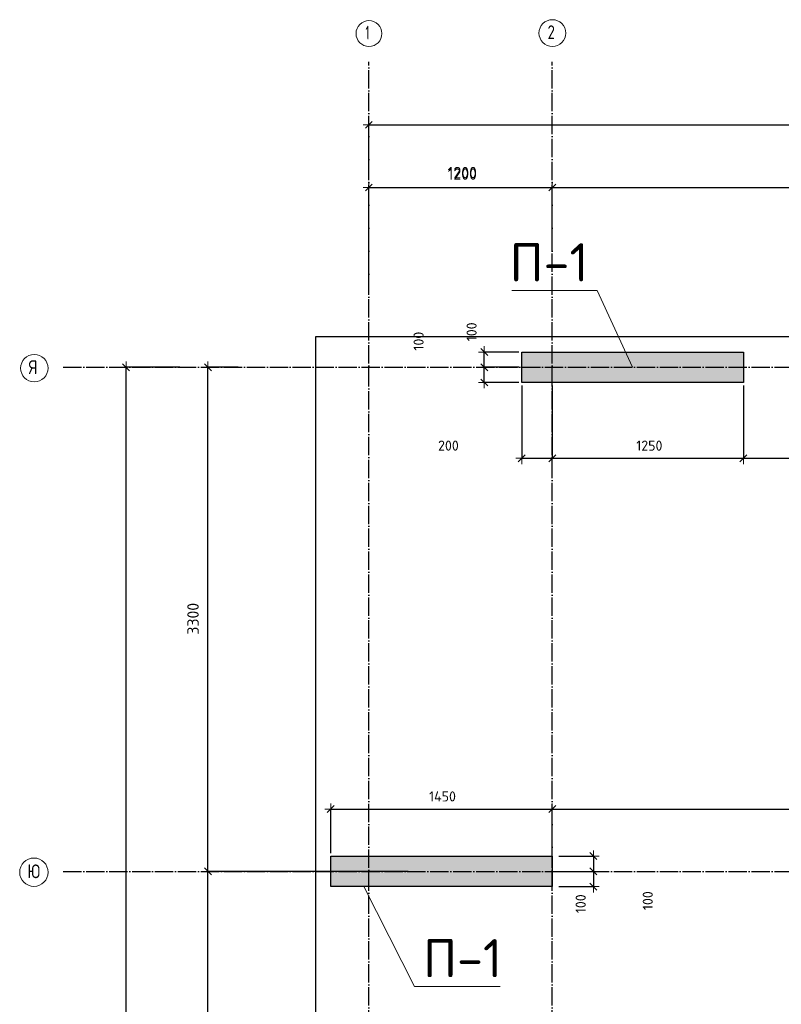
# Model space of a CAD drawing. Header units: millimetres. Extents: x -2287 to 75872, y 45740 to 74858.
# Tile 15 of 24: x 27715 to 32698, y 63610 to 70056. Entities that reach past the tile are written whole.
import ezdxf

# ---------------------------------------------------------------- set-up
doc = ezdxf.new("R2010")
doc.units = ezdxf.units.MM
doc.header["$PDMODE"] = 65
for name, pattern in [('______11', [150, 120, -15, 0, -15]), ('______3', [150, 120, -30]), ('______5', [330, 240, -30, 30, -30])]:
    doc.linetypes.add(name, pattern=pattern)
for name, color, linetype, lineweight in [('Standard', 7, 'Continuous', 25), ('Балка_ общее', 7, '______3', 13), ('Высотная отметка (отверстия)', 7, 'Continuous', 13), ('Размерная линия_ общее', 7, 'Continuous', 13)]:
    doc.layers.add(name, color=color, linetype=linetype, lineweight=lineweight)
doc.layers.add('Осевая линия_ общее', color=7, linetype='______5', lineweight=13, true_color=0xa0a0a0)
doc.styles.add('ISOCPEUR', font='ISOCPEUR')
doc.dimstyles.new('DIMSTYLE_11', dxfattribs={"dimtxt": 66, "dimasz": 75, "dimexe": 0, "dimexo": 0, "dimgap": 33, "dimtad": 2, "dimdec": 0, "dimrnd": 5, "dimzin": 12, "dimdsep": 46, "dimtxsty": 'ISOCPEUR', "dimblk1": 'ALL_ML_STRICH', "dimblk2": 'ALL_ML_STRICH', "dimsah": 1, "dimcen": 0, "dimclrd": 7, "dimclre": 256, "dimclrt": 7, "dimadec": 0, "dimazin": 0, "dimtfac": 1, "dimtdec": 0, "dimtix": 1, "dimtmove": 2, "dimatfit": 3, "dimfxl": 0, "dimtvp": 1.2, "dimtzin": 0, "dimlwd": 0, "dimlwe": -3, "dimarcsym": 0})
doc.dimstyles.new('DIMSTYLE_3', dxfattribs={"dimtxt": 75, "dimasz": 75, "dimexe": 0, "dimexo": 0, "dimgap": 37.5, "dimtad": 2, "dimdec": 0, "dimrnd": 5, "dimzin": 12, "dimdsep": 46, "dimtxsty": 'ISOCPEUR', "dimblk1": 'ALL_ML_STRICH', "dimblk2": 'ALL_ML_STRICH', "dimsah": 1, "dimcen": 0, "dimclrd": 7, "dimclre": 256, "dimclrt": 7, "dimadec": 0, "dimazin": 0, "dimtfac": 1, "dimtdec": 0, "dimtix": 1, "dimtmove": 2, "dimatfit": 3, "dimfxl": 0, "dimtzin": 0, "dimlwd": 0, "dimlwe": -3, "dimarcsym": 0})
doc.dimstyles.new('DIMSTYLE_6', dxfattribs={"dimtxt": 66, "dimasz": 75, "dimexe": 0, "dimexo": 0, "dimgap": 33, "dimtad": 2, "dimdec": 0, "dimrnd": 5, "dimzin": 12, "dimdsep": 46, "dimtxsty": 'ISOCPEUR', "dimblk1": 'ALL_ML_STRICH', "dimblk2": 'ALL_ML_STRICH', "dimsah": 1, "dimcen": 0, "dimclrd": 7, "dimclre": 256, "dimclrt": 7, "dimadec": 0, "dimazin": 0, "dimtfac": 1, "dimtdec": 0, "dimtix": 1, "dimtmove": 2, "dimatfit": 3, "dimfxl": 0, "dimtzin": 0, "dimlwd": 0, "dimlwe": -3, "dimarcsym": 0})
doc.dimstyles.new('DIMSTYLE_7', dxfattribs={"dimtxt": 66, "dimasz": 75, "dimexe": 0, "dimexo": 0, "dimgap": 33, "dimtad": 2, "dimdec": 0, "dimrnd": 5, "dimzin": 12, "dimdsep": 46, "dimtxsty": 'ISOCPEUR', "dimblk1": 'ALL_ML_STRICH', "dimblk2": 'ALL_ML_STRICH', "dimsah": 1, "dimcen": 0, "dimclrd": 7, "dimclre": 256, "dimclrt": 7, "dimadec": 0, "dimazin": 0, "dimtfac": 1, "dimtdec": 0, "dimtix": 1, "dimtmove": 2, "dimatfit": 3, "dimfxl": 0, "dimtzin": 0, "dimlwd": 0, "dimlwe": -3, "dimarcsym": 0})

# ---------------------------------------------------------------- blocks, each defined once
blk = doc.blocks.new('ALL_ML_STRICH')
at = {"color": 0, "linetype": 'ByBlock', "lineweight": -2}
for p, q in [((-1, 0), (0.5, 0)), ((-0.3, -0.3), (0.3, 0.3)), ((0, -0.5), (0, 0.5))]:
    blk.add_line(p, q, dxfattribs=at)
blk = doc.blocks.new('*D5')
at = {"layer": 'DEFPOINTS', "color": 7, "linetype": 'Continuous', "lineweight": 13, "transparency": 33554687}
for p in [(28773.8, 67780), (28160, 46740), (28411.4, 46740)]:
    blk.add_point(p, dxfattribs=at)
at = {"layer": 'Балка_ общее', "color": 251, "linetype": 'Continuous', "lineweight": -2, "true_color": 0x656565, "transparency": 33554687}
for p, q in [((28763.8, 67780), (28411.4, 67780)), ((28170, 46740), (28411.4, 46740))]:
    blk.add_line(p, q, dxfattribs=at)
at = {"layer": 'Балка_ общее', "color": 7, "linetype": 'Continuous', "lineweight": -2, "transparency": 33554687}
blk.add_line((28411.4, 46740), (28411.4, 67780), dxfattribs=at)
at = {"layer": 'Балка_ общее', "color": 7, "linetype": 'Continuous', "lineweight": 13, "transparency": 33554687, "xscale": 75, "yscale": 75, "zscale": 75}
for p, rotation in [((28411.4, 67780), 90), ((28411.4, 46740), 270)]:
    blk.add_blockref('ALL_ML_STRICH', p, dxfattribs=dict(at, rotation=rotation))
at = {"layer": 'Балка_ общее', "color": 7, "linetype": 'Continuous', "lineweight": 13, "transparency": 33554687, "insert": (28348.9, 57267.5), "char_height": 75, "width": 375, "attachment_point": 5, "rotation": 90, "style": 'ISOCPEUR'}
blk.add_mtext('\\A1;{21040}', dxfattribs=at)
blk = doc.blocks.new('*D10')
at = {"layer": 'DEFPOINTS', "color": 7, "linetype": 'Continuous', "lineweight": 13, "transparency": 33554687}
for p in [(30266.9, 64480), (28946.9, 61180), (30023.5, 61180)]:
    blk.add_point(p, dxfattribs=at)
at = {"layer": 'Балка_ общее', "color": 251, "linetype": 'Continuous', "lineweight": -2, "true_color": 0x656565, "transparency": 33554687}
for p, q in [((30256.9, 64480), (28946.9, 64480)), ((30013.5, 61180), (28946.9, 61180))]:
    blk.add_line(p, q, dxfattribs=at)
at = {"layer": 'Балка_ общее', "color": 7, "linetype": 'Continuous', "lineweight": -2, "transparency": 33554687}
blk.add_line((28946.9, 61180), (28946.9, 64480), dxfattribs=at)
at = {"layer": 'Балка_ общее', "color": 7, "linetype": 'Continuous', "lineweight": 13, "transparency": 33554687, "xscale": 75, "yscale": 75, "zscale": 75}
for p, rotation in [((28946.9, 64480), 90), ((28946.9, 61180), 270)]:
    blk.add_blockref('ALL_ML_STRICH', p, dxfattribs=dict(at, rotation=rotation))
at = {"layer": 'Балка_ общее', "color": 7, "linetype": 'Continuous', "lineweight": 13, "transparency": 33554687, "insert": (28849.4, 62833.8), "char_height": 75, "width": 300, "attachment_point": 5, "rotation": 90, "style": 'ISOCPEUR'}
blk.add_mtext('\\A1;{3300}', dxfattribs=at)
blk = doc.blocks.new('*D11')
at = {"layer": 'DEFPOINTS', "color": 7, "linetype": 'Continuous', "lineweight": 13, "transparency": 33554687}
for p in [(29153.8, 67780), (28946.9, 64480), (30266.9, 64480)]:
    blk.add_point(p, dxfattribs=at)
at = {"layer": 'Балка_ общее', "color": 251, "linetype": 'Continuous', "lineweight": -2, "true_color": 0x656565, "transparency": 33554687}
for p, q in [((29143.8, 67780), (28946.9, 67780)), ((30256.9, 64480), (28946.9, 64480))]:
    blk.add_line(p, q, dxfattribs=at)
at = {"layer": 'Балка_ общее', "color": 7, "linetype": 'Continuous', "lineweight": -2, "transparency": 33554687}
blk.add_line((28946.9, 64480), (28946.9, 67780), dxfattribs=at)
at = {"layer": 'Балка_ общее', "color": 7, "linetype": 'Continuous', "lineweight": 13, "transparency": 33554687, "xscale": 75, "yscale": 75, "zscale": 75}
for p, rotation in [((28946.9, 67780), 90), ((28946.9, 64480), 270)]:
    blk.add_blockref('ALL_ML_STRICH', p, dxfattribs=dict(at, rotation=rotation))
at = {"layer": 'Балка_ общее', "color": 7, "linetype": 'Continuous', "lineweight": 13, "transparency": 33554687, "insert": (28849.4, 66133.7), "char_height": 75, "width": 300, "attachment_point": 5, "rotation": 90, "style": 'ISOCPEUR'}
blk.add_mtext('\\A1;{3300}', dxfattribs=at)
blk = doc.blocks.new('*D12')
at = {"layer": 'DEFPOINTS', "color": 7, "linetype": 'Continuous', "lineweight": 13, "transparency": 33554687}
for p in [(30000, 69367.3), (43900, 69205.9), (30000, 69000)]:
    blk.add_point(p, dxfattribs=at)
at = {"layer": 'Балка_ общее', "color": 251, "linetype": 'Continuous', "lineweight": -2, "true_color": 0x656565, "transparency": 33554687}
for p, q in [((30000, 69010), (30000, 69367.3)), ((43900, 69195.9), (43900, 69367.3))]:
    blk.add_line(p, q, dxfattribs=at)
at = {"layer": 'Балка_ общее', "color": 7, "linetype": 'Continuous', "lineweight": -2, "transparency": 33554687}
blk.add_line((30000, 69367.3), (43900, 69367.3), dxfattribs=at)
at = {"layer": 'Балка_ общее', "color": 7, "linetype": 'Continuous', "lineweight": 13, "transparency": 33554687, "xscale": 75, "yscale": 75, "zscale": 75, "rotation": 180}
blk.add_blockref('ALL_ML_STRICH', (30000, 69367.3), dxfattribs=at)
at = {"layer": 'Балка_ общее', "color": 7, "linetype": 'Continuous', "lineweight": 13, "transparency": 33554687, "xscale": 75, "yscale": 75, "zscale": 75}
blk.add_blockref('ALL_ML_STRICH', (43900, 69367.3), dxfattribs=at)
at = {"layer": 'Балка_ общее', "color": 7, "linetype": 'Continuous', "lineweight": 13, "transparency": 33554687, "insert": (36961.2, 69464.8), "char_height": 75, "width": 375, "attachment_point": 5, "style": 'ISOCPEUR'}
blk.add_mtext('\\A1;{13900}', dxfattribs=at)
blk = doc.blocks.new('*D13')
at = {"layer": 'DEFPOINTS', "color": 7, "linetype": 'Continuous', "lineweight": 13, "transparency": 33554687}
for p in [(30000, 68957.3), (31200, 68527.8), (30000, 68360)]:
    blk.add_point(p, dxfattribs=at)
at = {"layer": 'Балка_ общее', "color": 251, "linetype": 'Continuous', "lineweight": -2, "true_color": 0x656565, "transparency": 33554687}
for p, q in [((30000, 68370), (30000, 68957.3)), ((31200, 68537.8), (31200, 68957.3))]:
    blk.add_line(p, q, dxfattribs=at)
at = {"layer": 'Балка_ общее', "color": 7, "linetype": 'Continuous', "lineweight": -2, "transparency": 33554687}
blk.add_line((30000, 68957.3), (31200, 68957.3), dxfattribs=at)
at = {"layer": 'Балка_ общее', "color": 7, "linetype": 'Continuous', "lineweight": 13, "transparency": 33554687, "xscale": 75, "yscale": 75, "zscale": 75, "rotation": 180}
blk.add_blockref('ALL_ML_STRICH', (30000, 68957.3), dxfattribs=at)
at = {"layer": 'Балка_ общее', "color": 7, "linetype": 'Continuous', "lineweight": 13, "transparency": 33554687, "xscale": 75, "yscale": 75, "zscale": 75}
blk.add_blockref('ALL_ML_STRICH', (31200, 68957.3), dxfattribs=at)
at = {"layer": 'Балка_ общее', "color": 7, "linetype": 'Continuous', "lineweight": 13, "transparency": 33554687, "insert": (30611.2, 69054.8), "char_height": 75, "width": 300, "attachment_point": 5, "style": 'ISOCPEUR'}
blk.add_mtext('\\A1;{1200}', dxfattribs=at)
blk = doc.blocks.new('*D14')
at = {"layer": 'DEFPOINTS', "color": 7, "linetype": 'Continuous', "lineweight": 13, "transparency": 33554687}
for p in [(31200, 68957.3), (31200, 68527.8), (36700, 68569.4)]:
    blk.add_point(p, dxfattribs=at)
at = {"layer": 'Балка_ общее', "color": 251, "linetype": 'Continuous', "lineweight": -2, "true_color": 0x656565, "transparency": 33554687}
for p, q in [((31200, 68537.8), (31200, 68957.3)), ((36700, 68559.4), (36700, 68957.3))]:
    blk.add_line(p, q, dxfattribs=at)
at = {"layer": 'Балка_ общее', "color": 7, "linetype": 'Continuous', "lineweight": -2, "transparency": 33554687}
blk.add_line((31200, 68957.3), (36700, 68957.3), dxfattribs=at)
at = {"layer": 'Балка_ общее', "color": 7, "linetype": 'Continuous', "lineweight": 13, "transparency": 33554687, "xscale": 75, "yscale": 75, "zscale": 75, "rotation": 180}
blk.add_blockref('ALL_ML_STRICH', (31200, 68957.3), dxfattribs=at)
at = {"layer": 'Балка_ общее', "color": 7, "linetype": 'Continuous', "lineweight": 13, "transparency": 33554687, "xscale": 75, "yscale": 75, "zscale": 75}
blk.add_blockref('ALL_ML_STRICH', (36700, 68957.3), dxfattribs=at)
at = {"layer": 'Балка_ общее', "color": 7, "linetype": 'Continuous', "lineweight": 13, "transparency": 33554687, "insert": (33953.7, 69054.8), "char_height": 75, "width": 300, "attachment_point": 5, "style": 'ISOCPEUR'}
blk.add_mtext('\\A1;{5500}', dxfattribs=at)
blk = doc.blocks.new('*D28')
at = {"layer": 'DEFPOINTS', "color": 7, "linetype": 'Continuous', "lineweight": 13, "transparency": 33554687}
for p in [(30000, 68957.3), (31200, 68527.8), (30000, 68360)]:
    blk.add_point(p, dxfattribs=at)
at = {"layer": 'Балка_ общее', "color": 251, "linetype": 'Continuous', "lineweight": -2, "true_color": 0x656565, "transparency": 33554687}
for p, q in [((30000, 68370), (30000, 68957.3)), ((31200, 68537.8), (31200, 68957.3))]:
    blk.add_line(p, q, dxfattribs=at)
at = {"layer": 'Балка_ общее', "color": 7, "linetype": 'Continuous', "lineweight": -2, "transparency": 33554687}
blk.add_line((30000, 68957.3), (31200, 68957.3), dxfattribs=at)
at = {"layer": 'Балка_ общее', "color": 7, "linetype": 'Continuous', "lineweight": 13, "transparency": 33554687, "xscale": 75, "yscale": 75, "zscale": 75, "rotation": 180}
blk.add_blockref('ALL_ML_STRICH', (30000, 68957.3), dxfattribs=at)
at = {"layer": 'Балка_ общее', "color": 7, "linetype": 'Continuous', "lineweight": 13, "transparency": 33554687, "xscale": 75, "yscale": 75, "zscale": 75}
blk.add_blockref('ALL_ML_STRICH', (31200, 68957.3), dxfattribs=at)
at = {"layer": 'Балка_ общее', "color": 7, "linetype": 'Continuous', "lineweight": 13, "transparency": 33554687, "insert": (30611.2, 69054.8), "char_height": 75, "width": 300, "attachment_point": 5, "style": 'ISOCPEUR'}
blk.add_mtext('\\A1;{1200}', dxfattribs=at)
blk = doc.blocks.new('*D29')
at = {"layer": 'DEFPOINTS', "color": 7, "linetype": 'Continuous', "lineweight": 13, "transparency": 33554687}
for p in [(31200, 68957.3), (31200, 68527.8), (36700, 68569.4)]:
    blk.add_point(p, dxfattribs=at)
at = {"layer": 'Балка_ общее', "color": 251, "linetype": 'Continuous', "lineweight": -2, "true_color": 0x656565, "transparency": 33554687}
for p, q in [((31200, 68537.8), (31200, 68957.3)), ((36700, 68559.4), (36700, 68957.3))]:
    blk.add_line(p, q, dxfattribs=at)
at = {"layer": 'Балка_ общее', "color": 7, "linetype": 'Continuous', "lineweight": -2, "transparency": 33554687}
blk.add_line((31200, 68957.3), (36700, 68957.3), dxfattribs=at)
at = {"layer": 'Балка_ общее', "color": 7, "linetype": 'Continuous', "lineweight": 13, "transparency": 33554687, "xscale": 75, "yscale": 75, "zscale": 75, "rotation": 180}
blk.add_blockref('ALL_ML_STRICH', (31200, 68957.3), dxfattribs=at)
at = {"layer": 'Балка_ общее', "color": 7, "linetype": 'Continuous', "lineweight": 13, "transparency": 33554687, "xscale": 75, "yscale": 75, "zscale": 75}
blk.add_blockref('ALL_ML_STRICH', (36700, 68957.3), dxfattribs=at)
at = {"layer": 'Балка_ общее', "color": 7, "linetype": 'Continuous', "lineweight": 13, "transparency": 33554687, "insert": (33953.7, 69054.8), "char_height": 75, "width": 300, "attachment_point": 5, "style": 'ISOCPEUR'}
blk.add_mtext('\\A1;{5500}', dxfattribs=at)
blk = doc.blocks.new('*D32')
at = {"layer": 'DEFPOINTS', "color": 7, "linetype": 'Continuous', "lineweight": 13, "transparency": 33554687}
for p in [(31000, 67680), (31200, 67680), (31000, 67184)]:
    blk.add_point(p, dxfattribs=at)
at = {"layer": 'Размерная линия_ общее', "color": 253, "linetype": 'Continuous', "lineweight": -2, "true_color": 0xa0a0a0, "transparency": 33554687}
for p, q in [((31000, 67660), (31000, 67184)), ((31200, 67660), (31200, 67184))]:
    blk.add_line(p, q, dxfattribs=at)
at = {"layer": 'Размерная линия_ общее', "color": 7, "linetype": 'Continuous', "lineweight": -2, "transparency": 33554687}
blk.add_line((31000, 67184), (31200, 67184), dxfattribs=at)
at = {"layer": 'Размерная линия_ общее', "color": 7, "linetype": 'Continuous', "lineweight": 13, "transparency": 33554687, "xscale": 75, "yscale": 75, "zscale": 75, "rotation": 180}
blk.add_blockref('ALL_ML_STRICH', (31000, 67184), dxfattribs=at)
at = {"layer": 'Размерная линия_ общее', "color": 7, "linetype": 'Continuous', "lineweight": 13, "transparency": 33554687, "xscale": 75, "yscale": 75, "zscale": 75}
blk.add_blockref('ALL_ML_STRICH', (31200, 67184), dxfattribs=at)
at = {"layer": 'Размерная линия_ общее', "color": 7, "linetype": 'Continuous', "lineweight": 13, "transparency": 33554687, "insert": (30520.4, 67267.2), "char_height": 66, "width": 198, "attachment_point": 5, "style": 'ISOCPEUR'}
blk.add_mtext('\\A1;{200}', dxfattribs=at)
blk = doc.blocks.new('*D33')
at = {"layer": 'DEFPOINTS', "color": 7, "linetype": 'Continuous', "lineweight": 13, "transparency": 33554687}
for p in [(31200, 67680), (32450, 67680), (31200, 67184)]:
    blk.add_point(p, dxfattribs=at)
at = {"layer": 'Размерная линия_ общее', "color": 253, "linetype": 'Continuous', "lineweight": -2, "true_color": 0xa0a0a0, "transparency": 33554687}
for p, q in [((31200, 67660), (31200, 67184)), ((32450, 67660), (32450, 67184))]:
    blk.add_line(p, q, dxfattribs=at)
at = {"layer": 'Размерная линия_ общее', "color": 7, "linetype": 'Continuous', "lineweight": -2, "transparency": 33554687}
blk.add_line((31200, 67184), (32450, 67184), dxfattribs=at)
at = {"layer": 'Размерная линия_ общее', "color": 7, "linetype": 'Continuous', "lineweight": 13, "transparency": 33554687, "xscale": 75, "yscale": 75, "zscale": 75, "rotation": 180}
blk.add_blockref('ALL_ML_STRICH', (31200, 67184), dxfattribs=at)
at = {"layer": 'Размерная линия_ общее', "color": 7, "linetype": 'Continuous', "lineweight": 13, "transparency": 33554687, "xscale": 75, "yscale": 75, "zscale": 75}
blk.add_blockref('ALL_ML_STRICH', (32450, 67184), dxfattribs=at)
at = {"layer": 'Размерная линия_ общее', "color": 7, "linetype": 'Continuous', "lineweight": 13, "transparency": 33554687, "insert": (31834.9, 67267), "char_height": 66, "width": 264, "attachment_point": 5, "style": 'ISOCPEUR'}
blk.add_mtext('\\A1;{1250}', dxfattribs=at)
blk = doc.blocks.new('*D34')
at = {"layer": 'DEFPOINTS', "color": 7, "linetype": 'Continuous', "lineweight": 13, "transparency": 33554687}
for p in [(32450, 67680), (34700, 67680), (32450, 67184)]:
    blk.add_point(p, dxfattribs=at)
at = {"layer": 'Размерная линия_ общее', "color": 253, "linetype": 'Continuous', "lineweight": -2, "true_color": 0xa0a0a0, "transparency": 33554687}
for p, q in [((32450, 67660), (32450, 67184)), ((34700, 67660), (34700, 67184))]:
    blk.add_line(p, q, dxfattribs=at)
at = {"layer": 'Размерная линия_ общее', "color": 7, "linetype": 'Continuous', "lineweight": -2, "transparency": 33554687}
blk.add_line((32450, 67184), (34700, 67184), dxfattribs=at)
at = {"layer": 'Размерная линия_ общее', "color": 7, "linetype": 'Continuous', "lineweight": 13, "transparency": 33554687, "xscale": 75, "yscale": 75, "zscale": 75, "rotation": 180}
blk.add_blockref('ALL_ML_STRICH', (32450, 67184), dxfattribs=at)
at = {"layer": 'Размерная линия_ общее', "color": 7, "linetype": 'Continuous', "lineweight": 13, "transparency": 33554687, "xscale": 75, "yscale": 75, "zscale": 75}
blk.add_blockref('ALL_ML_STRICH', (34700, 67184), dxfattribs=at)
at = {"layer": 'Размерная линия_ общее', "color": 7, "linetype": 'Continuous', "lineweight": 13, "transparency": 33554687, "insert": (33578.3, 67267), "char_height": 66, "width": 264, "attachment_point": 5, "style": 'ISOCPEUR'}
blk.add_mtext('\\A1;{2250}', dxfattribs=at)
blk = doc.blocks.new('*D43')
at = {"layer": 'DEFPOINTS', "color": 7, "linetype": 'Continuous', "lineweight": 13, "transparency": 33554687}
for p in [(29750, 64887.6), (29750, 64580), (31200, 64580)]:
    blk.add_point(p, dxfattribs=at)
at = {"layer": 'Размерная линия_ общее', "color": 253, "linetype": 'Continuous', "lineweight": -2, "true_color": 0xa0a0a0, "transparency": 33554687}
for p, q in [((29750, 64600), (29750, 64887.6)), ((31200, 64600), (31200, 64887.6))]:
    blk.add_line(p, q, dxfattribs=at)
at = {"layer": 'Размерная линия_ общее', "color": 7, "linetype": 'Continuous', "lineweight": -2, "transparency": 33554687}
blk.add_line((29750, 64887.6), (31200, 64887.6), dxfattribs=at)
at = {"layer": 'Размерная линия_ общее', "color": 7, "linetype": 'Continuous', "lineweight": 13, "transparency": 33554687, "xscale": 75, "yscale": 75, "zscale": 75, "rotation": 180}
blk.add_blockref('ALL_ML_STRICH', (29750, 64887.6), dxfattribs=at)
at = {"layer": 'Размерная линия_ общее', "color": 7, "linetype": 'Continuous', "lineweight": 13, "transparency": 33554687, "xscale": 75, "yscale": 75, "zscale": 75}
blk.add_blockref('ALL_ML_STRICH', (31200, 64887.6), dxfattribs=at)
at = {"layer": 'Размерная линия_ общее', "color": 7, "linetype": 'Continuous', "lineweight": 13, "transparency": 33554687, "insert": (30481.6, 64970.6), "char_height": 66, "width": 264, "attachment_point": 5, "style": 'ISOCPEUR'}
blk.add_mtext('\\A1;{1450}', dxfattribs=at)
blk = doc.blocks.new('*D44')
at = {"layer": 'DEFPOINTS', "color": 7, "linetype": 'Continuous', "lineweight": 13, "transparency": 33554687}
for p in [(31200, 64887.6), (31200, 64580), (35000, 64580)]:
    blk.add_point(p, dxfattribs=at)
at = {"layer": 'Размерная линия_ общее', "color": 253, "linetype": 'Continuous', "lineweight": -2, "true_color": 0xa0a0a0, "transparency": 33554687}
for p, q in [((31200, 64600), (31200, 64887.6)), ((35000, 64600), (35000, 64887.6))]:
    blk.add_line(p, q, dxfattribs=at)
at = {"layer": 'Размерная линия_ общее', "color": 7, "linetype": 'Continuous', "lineweight": -2, "transparency": 33554687}
blk.add_line((31200, 64887.6), (35000, 64887.6), dxfattribs=at)
at = {"layer": 'Размерная линия_ общее', "color": 7, "linetype": 'Continuous', "lineweight": 13, "transparency": 33554687, "xscale": 75, "yscale": 75, "zscale": 75, "rotation": 180}
blk.add_blockref('ALL_ML_STRICH', (31200, 64887.6), dxfattribs=at)
at = {"layer": 'Размерная линия_ общее', "color": 7, "linetype": 'Continuous', "lineweight": 13, "transparency": 33554687, "xscale": 75, "yscale": 75, "zscale": 75}
blk.add_blockref('ALL_ML_STRICH', (35000, 64887.6), dxfattribs=at)
at = {"layer": 'Размерная линия_ общее', "color": 7, "linetype": 'Continuous', "lineweight": 13, "transparency": 33554687, "insert": (33103.3, 64970.6), "char_height": 66, "width": 264, "attachment_point": 5, "style": 'ISOCPEUR'}
blk.add_mtext('\\A1;{3800}', dxfattribs=at)
blk = doc.blocks.new('*D73')
at = {"layer": 'DEFPOINTS', "color": 7, "linetype": 'Continuous', "lineweight": 13, "transparency": 33554687}
for p in [(31000, 67780), (30754.9, 67680), (31000, 67680)]:
    blk.add_point(p, dxfattribs=at)
at = {"layer": 'Размерная линия_ общее', "color": 253, "linetype": 'Continuous', "lineweight": -2, "true_color": 0xa0a0a0, "transparency": 33554687}
for p, q in [((30980, 67780), (30754.9, 67780)), ((30980, 67680), (30754.9, 67680))]:
    blk.add_line(p, q, dxfattribs=at)
at = {"layer": 'Размерная линия_ общее', "color": 7, "linetype": 'Continuous', "lineweight": -2, "transparency": 33554687}
blk.add_line((30754.9, 67680), (30754.9, 67780), dxfattribs=at)
at = {"layer": 'Размерная линия_ общее', "color": 7, "linetype": 'Continuous', "lineweight": 13, "transparency": 33554687, "xscale": 75, "yscale": 75, "zscale": 75}
for p, rotation in [((30754.9, 67780), 90), ((30754.9, 67680), 270)]:
    blk.add_blockref('ALL_ML_STRICH', p, dxfattribs=dict(at, rotation=rotation))
at = {"layer": 'Размерная линия_ общее', "color": 7, "linetype": 'Continuous', "lineweight": 13, "transparency": 33554687, "insert": (30325.1, 67950.9), "char_height": 66, "width": 198, "attachment_point": 5, "rotation": 90, "style": 'ISOCPEUR'}
blk.add_mtext('\\A1;{100}', dxfattribs=at)
blk = doc.blocks.new('*D74')
at = {"layer": 'DEFPOINTS', "color": 7, "linetype": 'Continuous', "lineweight": 13, "transparency": 33554687}
for p in [(31000, 67880), (30754.9, 67780), (31000, 67780)]:
    blk.add_point(p, dxfattribs=at)
at = {"layer": 'Размерная линия_ общее', "color": 253, "linetype": 'Continuous', "lineweight": -2, "true_color": 0xa0a0a0, "transparency": 33554687}
for p, q in [((30980, 67880), (30754.9, 67880)), ((30980, 67780), (30754.9, 67780))]:
    blk.add_line(p, q, dxfattribs=at)
at = {"layer": 'Размерная линия_ общее', "color": 7, "linetype": 'Continuous', "lineweight": -2, "transparency": 33554687}
blk.add_line((30754.9, 67780), (30754.9, 67880), dxfattribs=at)
at = {"layer": 'Размерная линия_ общее', "color": 7, "linetype": 'Continuous', "lineweight": 13, "transparency": 33554687, "xscale": 75, "yscale": 75, "zscale": 75}
for p, rotation in [((30754.9, 67880), 90), ((30754.9, 67780), 270)]:
    blk.add_blockref('ALL_ML_STRICH', p, dxfattribs=dict(at, rotation=rotation))
at = {"layer": 'Размерная линия_ общее', "color": 7, "linetype": 'Continuous', "lineweight": 13, "transparency": 33554687, "insert": (30672, 68012), "char_height": 66, "width": 198, "attachment_point": 5, "rotation": 90, "style": 'ISOCPEUR'}
blk.add_mtext('\\A1;{100}', dxfattribs=at)
blk = doc.blocks.new('*D83')
at = {"layer": 'DEFPOINTS', "color": 7, "linetype": 'Continuous', "lineweight": 13, "transparency": 33554687}
for p in [(31223.6, 64580), (31468.7, 64580), (31223.6, 64480)]:
    blk.add_point(p, dxfattribs=at)
at = {"layer": 'Размерная линия_ общее', "color": 253, "linetype": 'Continuous', "lineweight": -2, "true_color": 0xa0a0a0, "transparency": 33554687}
for p, q in [((31243.6, 64580), (31468.7, 64580)), ((31243.6, 64480), (31468.7, 64480))]:
    blk.add_line(p, q, dxfattribs=at)
at = {"layer": 'Размерная линия_ общее', "color": 7, "linetype": 'Continuous', "lineweight": -2, "transparency": 33554687}
blk.add_line((31468.7, 64580), (31468.7, 64480), dxfattribs=at)
at = {"layer": 'Размерная линия_ общее', "color": 7, "linetype": 'Continuous', "lineweight": 13, "transparency": 33554687, "xscale": 75, "yscale": 75, "zscale": 75}
for p, rotation in [((31468.7, 64580), 90), ((31468.7, 64480), 270)]:
    blk.add_blockref('ALL_ML_STRICH', p, dxfattribs=dict(at, rotation=rotation))
at = {"layer": 'Размерная линия_ общее', "color": 7, "linetype": 'Continuous', "lineweight": 13, "transparency": 33554687, "insert": (31824.6, 64288.1), "char_height": 66, "width": 198, "attachment_point": 5, "rotation": 90, "style": 'ISOCPEUR'}
blk.add_mtext('\\A1;{100}', dxfattribs=at)
blk = doc.blocks.new('*D84')
at = {"layer": 'DEFPOINTS', "color": 7, "linetype": 'Continuous', "lineweight": 13, "transparency": 33554687}
for p in [(31223.6, 64480), (31468.7, 64480), (31223.6, 64380)]:
    blk.add_point(p, dxfattribs=at)
at = {"layer": 'Размерная линия_ общее', "color": 253, "linetype": 'Continuous', "lineweight": -2, "true_color": 0xa0a0a0, "transparency": 33554687}
for p, q in [((31243.6, 64480), (31468.7, 64480)), ((31243.6, 64380), (31468.7, 64380))]:
    blk.add_line(p, q, dxfattribs=at)
at = {"layer": 'Размерная линия_ общее', "color": 7, "linetype": 'Continuous', "lineweight": -2, "transparency": 33554687}
blk.add_line((31468.7, 64480), (31468.7, 64380), dxfattribs=at)
at = {"layer": 'Размерная линия_ общее', "color": 7, "linetype": 'Continuous', "lineweight": 13, "transparency": 33554687, "xscale": 75, "yscale": 75, "zscale": 75}
for p, rotation in [((31468.7, 64480), 90), ((31468.7, 64380), 270)]:
    blk.add_blockref('ALL_ML_STRICH', p, dxfattribs=dict(at, rotation=rotation))
at = {"layer": 'Размерная линия_ общее', "color": 7, "linetype": 'Continuous', "lineweight": 13, "transparency": 33554687, "insert": (31385.8, 64267.8), "char_height": 66, "width": 198, "attachment_point": 5, "rotation": 90, "style": 'ISOCPEUR'}
blk.add_mtext('\\A1;{100}', dxfattribs=at)
blk = doc.blocks.new('*D172')
at = {"layer": 'DEFPOINTS', "color": 7, "linetype": 'Continuous', "lineweight": 13, "transparency": 33554687}
for p in [(30000, 68957.3), (31200, 68527.8), (30000, 68360)]:
    blk.add_point(p, dxfattribs=at)
at = {"layer": 'Балка_ общее', "color": 251, "linetype": 'Continuous', "lineweight": -2, "true_color": 0x656565, "transparency": 33554687}
for p, q in [((30000, 68370), (30000, 68957.3)), ((31200, 68537.8), (31200, 68957.3))]:
    blk.add_line(p, q, dxfattribs=at)
at = {"layer": 'Балка_ общее', "color": 7, "linetype": 'Continuous', "lineweight": -2, "transparency": 33554687}
blk.add_line((30000, 68957.3), (31200, 68957.3), dxfattribs=at)
at = {"layer": 'Балка_ общее', "color": 7, "linetype": 'Continuous', "lineweight": 13, "transparency": 33554687, "xscale": 75, "yscale": 75, "zscale": 75, "rotation": 180}
blk.add_blockref('ALL_ML_STRICH', (30000, 68957.3), dxfattribs=at)
at = {"layer": 'Балка_ общее', "color": 7, "linetype": 'Continuous', "lineweight": 13, "transparency": 33554687, "xscale": 75, "yscale": 75, "zscale": 75}
blk.add_blockref('ALL_ML_STRICH', (31200, 68957.3), dxfattribs=at)
at = {"layer": 'Балка_ общее', "color": 7, "linetype": 'Continuous', "lineweight": 13, "transparency": 33554687, "insert": (30611.2, 69054.8), "char_height": 75, "width": 300, "attachment_point": 5, "style": 'ISOCPEUR'}
blk.add_mtext('\\A1;{1200}', dxfattribs=at)
blk = doc.blocks.new('*D173')
at = {"layer": 'DEFPOINTS', "color": 7, "linetype": 'Continuous', "lineweight": 13, "transparency": 33554687}
for p in [(31200, 68957.3), (31200, 68527.8), (36700, 68569.4)]:
    blk.add_point(p, dxfattribs=at)
at = {"layer": 'Балка_ общее', "color": 251, "linetype": 'Continuous', "lineweight": -2, "true_color": 0x656565, "transparency": 33554687}
for p, q in [((31200, 68537.8), (31200, 68957.3)), ((36700, 68559.4), (36700, 68957.3))]:
    blk.add_line(p, q, dxfattribs=at)
at = {"layer": 'Балка_ общее', "color": 7, "linetype": 'Continuous', "lineweight": -2, "transparency": 33554687}
blk.add_line((31200, 68957.3), (36700, 68957.3), dxfattribs=at)
at = {"layer": 'Балка_ общее', "color": 7, "linetype": 'Continuous', "lineweight": 13, "transparency": 33554687, "xscale": 75, "yscale": 75, "zscale": 75, "rotation": 180}
blk.add_blockref('ALL_ML_STRICH', (31200, 68957.3), dxfattribs=at)
at = {"layer": 'Балка_ общее', "color": 7, "linetype": 'Continuous', "lineweight": 13, "transparency": 33554687, "xscale": 75, "yscale": 75, "zscale": 75}
blk.add_blockref('ALL_ML_STRICH', (36700, 68957.3), dxfattribs=at)
at = {"layer": 'Балка_ общее', "color": 7, "linetype": 'Continuous', "lineweight": 13, "transparency": 33554687, "insert": (33953.7, 69054.8), "char_height": 75, "width": 300, "attachment_point": 5, "style": 'ISOCPEUR'}
blk.add_mtext('\\A1;{5500}', dxfattribs=at)
blk = doc.blocks.new('*D176')
at = {"layer": 'DEFPOINTS', "color": 7, "linetype": 'Continuous', "lineweight": 13, "transparency": 33554687}
for p in [(30000, 68957.3), (31200, 68527.8), (30000, 68360)]:
    blk.add_point(p, dxfattribs=at)
at = {"layer": 'Балка_ общее', "color": 251, "linetype": 'Continuous', "lineweight": -2, "true_color": 0x656565, "transparency": 33554687}
for p, q in [((30000, 68370), (30000, 68957.3)), ((31200, 68537.8), (31200, 68957.3))]:
    blk.add_line(p, q, dxfattribs=at)
at = {"layer": 'Балка_ общее', "color": 7, "linetype": 'Continuous', "lineweight": -2, "transparency": 33554687}
blk.add_line((30000, 68957.3), (31200, 68957.3), dxfattribs=at)
at = {"layer": 'Балка_ общее', "color": 7, "linetype": 'Continuous', "lineweight": 13, "transparency": 33554687, "xscale": 75, "yscale": 75, "zscale": 75, "rotation": 180}
blk.add_blockref('ALL_ML_STRICH', (30000, 68957.3), dxfattribs=at)
at = {"layer": 'Балка_ общее', "color": 7, "linetype": 'Continuous', "lineweight": 13, "transparency": 33554687, "xscale": 75, "yscale": 75, "zscale": 75}
blk.add_blockref('ALL_ML_STRICH', (31200, 68957.3), dxfattribs=at)
at = {"layer": 'Балка_ общее', "color": 7, "linetype": 'Continuous', "lineweight": 13, "transparency": 33554687, "insert": (30611.2, 69044.8), "char_height": 75, "width": 300, "attachment_point": 5, "style": 'ISOCPEUR'}
blk.add_mtext('\\A1;{1200}', dxfattribs=at)
blk = doc.blocks.new('*D177')
at = {"layer": 'DEFPOINTS', "color": 7, "linetype": 'Continuous', "lineweight": 13, "transparency": 33554687}
for p in [(31200, 68957.3), (31200, 68527.8), (36700, 68569.4)]:
    blk.add_point(p, dxfattribs=at)
at = {"layer": 'Балка_ общее', "color": 251, "linetype": 'Continuous', "lineweight": -2, "true_color": 0x656565, "transparency": 33554687}
for p, q in [((31200, 68537.8), (31200, 68957.3)), ((36700, 68579.4), (36700, 68957.3))]:
    blk.add_line(p, q, dxfattribs=at)
at = {"layer": 'Балка_ общее', "color": 7, "linetype": 'Continuous', "lineweight": -2, "transparency": 33554687}
blk.add_line((31200, 68957.3), (36700, 68957.3), dxfattribs=at)
at = {"layer": 'Балка_ общее', "color": 7, "linetype": 'Continuous', "lineweight": 13, "transparency": 33554687, "xscale": 75, "yscale": 75, "zscale": 75, "rotation": 180}
blk.add_blockref('ALL_ML_STRICH', (31200, 68957.3), dxfattribs=at)
at = {"layer": 'Балка_ общее', "color": 7, "linetype": 'Continuous', "lineweight": 13, "transparency": 33554687, "xscale": 75, "yscale": 75, "zscale": 75}
blk.add_blockref('ALL_ML_STRICH', (36700, 68957.3), dxfattribs=at)
at = {"layer": 'Балка_ общее', "color": 7, "linetype": 'Continuous', "lineweight": 13, "transparency": 33554687, "insert": (33953.7, 69044.8), "char_height": 75, "width": 300, "attachment_point": 5, "style": 'ISOCPEUR'}
blk.add_mtext('\\A1;{5500}', dxfattribs=at)
blk = doc.blocks.new('СЛОЖНЫЙ_ОБЪЕКТ_2')
at = {"layer": 'Осевая линия_ общее', "color": 253, "linetype": '______11', "lineweight": -3, "true_color": 0xa0a0a0, "transparency": 33554687}
for p, q in [((30000, 45740), (30000, 69780)), ((31200, 45740), (31200, 69780)), ((28000, 67780), (44790, 67780)), ((28000, 64480), (44790, 64480))]:
    blk.add_line(p, q, dxfattribs=at)
at = {"layer": 'Осевая линия_ общее', "color": 7, "linetype": 'Continuous', "lineweight": 13, "transparency": 33554687}
for centre, radius in [((30000.6, 69964.7), 84.6), ((31200.7, 69967.9), 87.7), ((27811.1, 67774.2), 89.6), ((27808.4, 64474.2), 92.9)]:
    blk.add_circle(centre, radius, dxfattribs=at)
at = {"layer": 'Осевая линия_ общее', "color": 7, "linetype": 'Continuous', "lineweight": 13, "transparency": 33554687, "char_height": 90, "attachment_point": 7, "style": 'ISOCPEUR'}
for s, insert, width in [('\\W0.56;1', (29978.1, 69925.6), 70), ('\\W0.78;2', (31169.2, 69928.7), 97.922), ('\\W0.80;Я', (27775.1, 67735), 107.95), ('\\W0.83;Ю', (27765.6, 64435), 122.662)]:
    blk.add_mtext(s, dxfattribs=dict(at, insert=insert, width=width))

msp = doc.modelspace()

# ---------------------------------------------------------------- hatches: boundary and pattern name
at = {"linetype": 'Continuous', "lineweight": 13, "transparency": 33554687}
for points in [[(31000, 67880), (31000, 67680), (32450, 67680), (32450, 67880)], [(29750, 64580), (29750, 64380), (31200, 64380), (31200, 64580)]]:
    msp.add_hatch(color=7, dxfattribs=at).paths.add_polyline_path(points)

# ---------------------------------------------------------------- linework, layer by layer
at = {"color": 7, "linetype": 'Continuous', "lineweight": -3, "transparency": 33554687}
for p, q in [((31000, 67680), (31000, 67880)), ((31000, 67880), (32450, 67880)), ((32450, 67880), (32450, 67680)), ((32450, 67680), (31000, 67680)), ((29750, 64380), (29750, 64580)), ((29750, 64580), (31200, 64580)), ((31200, 64580), (31200, 64380)), ((31200, 64380), (29750, 64380))]:
    msp.add_line(p, q, dxfattribs=at)
at = {"layer": 'Standard', "color": 7, "linetype": 'Continuous', "lineweight": -3, "transparency": 33554687}
msp.add_lwpolyline([(29650, 46540), (44200, 46540), (44200, 67980), (29650, 67980), (29650, 46540)], dxfattribs=at)
at = {"layer": 'Высотная отметка (отверстия)', "color": 7, "linetype": 'Continuous', "lineweight": 13, "transparency": 33554687}
for points in [[(31725, 67780), (31494.3, 68281.9), (30934.3, 68281.9)], [(29967.3, 64380), (30298.5, 63726.5), (30858.5, 63726.5)]]:
    msp.add_lwpolyline(points, dxfattribs=at)

# ---------------------------------------------------------------- block references
at = {"layer": 'Осевая линия_ общее', "color": 253, "linetype": '______11', "lineweight": -3, "true_color": 0xa0a0a0, "transparency": 33554687}
msp.add_blockref('СЛОЖНЫЙ_ОБЪЕКТ_2', (0, 0), dxfattribs=at)

# ---------------------------------------------------------------- texts
at = {"layer": 'Высотная отметка (отверстия)', "color": 7, "linetype": 'Continuous', "lineweight": 13, "transparency": 33554687, "char_height": 75, "width": 604.167, "attachment_point": 8, "style": 'ISOCPEUR'}
for insert in [(31179.3, 68341.9), (30613.5, 63786.5)]:
    msp.add_mtext('\\A1;{\\fISOCPEUR|i0|b0;\\H250.000000;\\W1.000000;\\C7;П-1}\\P', dxfattribs=dict(at, insert=insert))

# ---------------------------------------------------------------- dimensions: what is measured, and where the dimension line sits
at = {"layer": 'Балка_ общее', "color": 7, "linetype": 'Continuous', "lineweight": 13, "transparency": 33554687}
for base, p1, p2, picture, middle in [((43900, 69367.3), (30000, 69010), (43900, 69195.9), '*D12', (36961.2, 69464.8)), ((31200, 68957.3), (30000, 68370), (31200, 68537.8), '*D13', (30611.2, 69054.8)), ((31200, 68957.3), (30000, 68370), (31200, 68537.8), '*D28', (30611.2, 69054.8)), ((31200, 68957.3), (30000, 68370), (31200, 68537.8), '*D172', (30611.2, 69054.8)), ((36700, 68957.3), (31200, 68537.8), (36700, 68559.4), '*D14', (33953.7, 69054.8)), ((36700, 68957.3), (31200, 68537.8), (36700, 68559.4), '*D29', (33953.7, 69054.8)), ((36700, 68957.3), (31200, 68537.8), (36700, 68559.4), '*D173', (33953.7, 69054.8)), ((31200, 68957.3), (30000, 68370), (31200, 68537.8), '*D176', (30611.2, 69044.8)), ((36700, 68957.3), (31200, 68537.8), (36700, 68579.4), '*D177', (33953.7, 69044.8))]:
    dim = msp.add_linear_dim(base=base, p1=p1, p2=p2, dimstyle='DIMSTYLE_3', override={"dimpost": '<>', "dimclrd": 7, "dimclre": 251, "dimclrt": 7, "dimlwd": 0, "dimlwe": 65533}, dxfattribs=at)
    dim.commit()
    dim.dimension.update_dxf_attribs({"geometry": picture, "text_midpoint": middle, "dimtype": 160})
for base, p1, p2, picture, middle in [((28411.4, 67780), (28170, 46740), (28763.8, 67780), '*D5', (28348.9, 57267.5)), ((28946.9, 67780), (30256.9, 64480), (29143.8, 67780), '*D11', (28849.4, 66133.7)), ((28946.9, 64480), (30013.5, 61180), (30256.9, 64480), '*D10', (28849.4, 62833.8))]:
    dim = msp.add_linear_dim(base=base, p1=p1, p2=p2, angle=90, dimstyle='DIMSTYLE_3', override={"dimpost": '<>', "dimclrd": 7, "dimclre": 251, "dimclrt": 7, "dimlwd": 0, "dimlwe": 65533}, dxfattribs=at)
    dim.commit()
    dim.dimension.update_dxf_attribs({"geometry": picture, "text_midpoint": middle, "dimtype": 160})
at = {"layer": 'Размерная линия_ общее', "color": 7, "linetype": 'Continuous', "lineweight": 13, "transparency": 33554687}
for base, p1, p2, angle, picture, middle in [((30754.9, 67880), (30980, 67780), (30980, 67880), 90, '*D74', (30672, 68012)), ((30754.9, 67780), (30980, 67680), (30980, 67780), 90, '*D73', (30325.1, 67950.9)), ((31468.7, 64480), (31243.6, 64580), (31243.6, 64480), 270, '*D83', (31824.6, 64288.1)), ((31468.7, 64380), (31243.6, 64480), (31243.6, 64380), 270, '*D84', (31385.8, 64267.8))]:
    dim = msp.add_linear_dim(base=base, p1=p1, p2=p2, angle=angle, dimstyle='DIMSTYLE_11', override={"dimpost": '<>', "dimclrd": 7, "dimclre": 253, "dimclrt": 7, "dimlwd": 0, "dimlwe": 65533}, dxfattribs=at)
    dim.commit()
    dim.dimension.update_dxf_attribs({"geometry": picture, "text_midpoint": middle, "dimtype": 160})
for base, p1, p2, dimstyle, picture, middle in [((31200, 67184), (31000, 67660), (31200, 67660), 'DIMSTYLE_6', '*D32', (30520.4, 67267.2)), ((32450, 67184), (31200, 67660), (32450, 67660), 'DIMSTYLE_7', '*D33', (31834.9, 67267)), ((34700, 67184), (32450, 67660), (34700, 67660), 'DIMSTYLE_7', '*D34', (33578.3, 67267)), ((31200, 64887.6), (29750, 64600), (31200, 64600), 'DIMSTYLE_7', '*D43', (30481.6, 64970.6)), ((35000, 64887.6), (31200, 64600), (35000, 64600), 'DIMSTYLE_7', '*D44', (33103.3, 64970.6))]:
    dim = msp.add_linear_dim(base=base, p1=p1, p2=p2, dimstyle=dimstyle, override={"dimpost": '<>', "dimclrd": 7, "dimclre": 253, "dimclrt": 7, "dimlwd": 0, "dimlwe": 65533}, dxfattribs=at)
    dim.commit()
    dim.dimension.update_dxf_attribs({"geometry": picture, "text_midpoint": middle, "dimtype": 160})

doc.saveas('drawing.dxf')
